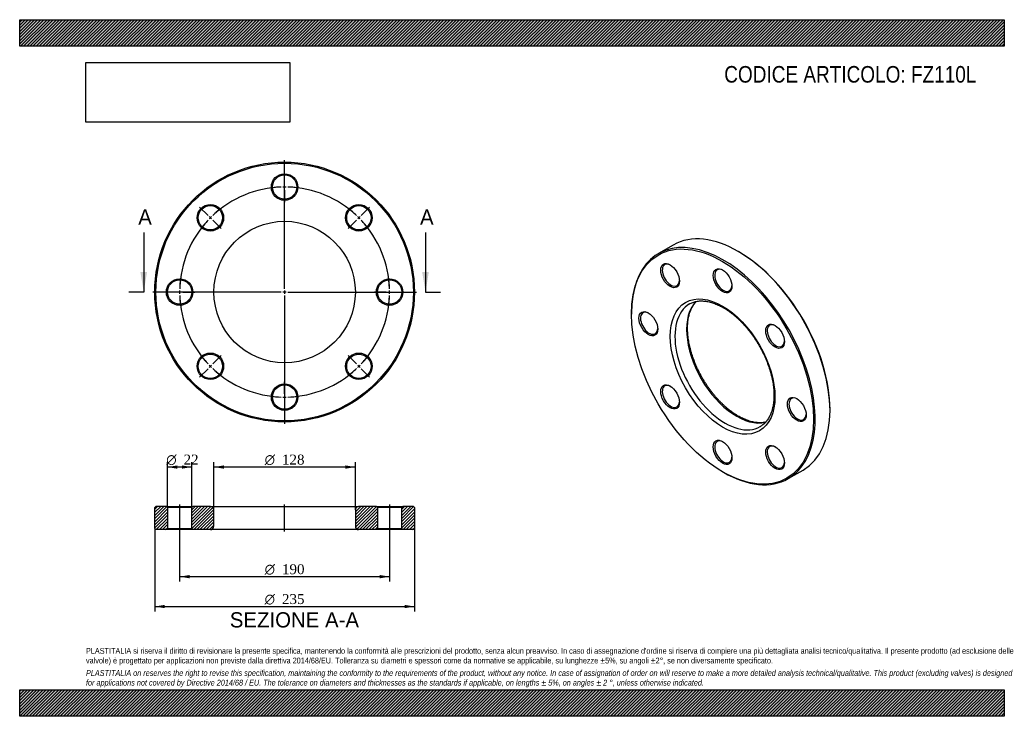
# Model space of a CAD drawing. Header units: millimetres. Extents: x 0 to 891, y 0 to 630.
import ezdxf
from ezdxf.enums import TextEntityAlignment as Align
from ezdxf.lldxf.tags import DXFTag

# ---------------------------------------------------------------- set-up
doc = ezdxf.new("R2010")
doc.units = ezdxf.units.MM
doc.header["$LTSCALE"] = 3
for name, color, linetype in [('Default', 7, 'Continuous'), ('DV2_Default', 7, 'Continuous'), ('DV3_Default', 7, 'Continuous'), ('FZ110L', 7, 'Continuous')]:
    doc.layers.add(name, color=color, linetype=linetype)
doc.styles.add('SEACAD_Solid_Edge_ANSI', font='seans.ttf')
doc.styles.add('SEACAD_Solid_Edge_ANSI1_Symbols', font='semeca1.ttf')
doc.styles.add('SEACAD_Times_New_Roman', font='times.ttf')
tags = doc.linetypes.add('CENTER2', pattern=[28.575, 19.05, -3.175, 3.175, -3.175]).pattern_tags.tags
tags[10:11] = [DXFTag(74, 4), DXFTag(75, 0), DXFTag(340, '0'), DXFTag(46, 0.0), DXFTag(50, 0.0), DXFTag(44, 0.0), DXFTag(45, 0.0)]
tags[8:9] = [DXFTag(74, 4), DXFTag(75, 0), DXFTag(340, '0'), DXFTag(46, 0.0), DXFTag(50, 0.0), DXFTag(44, 0.0), DXFTag(45, 0.0)]
tags[6:7] = [DXFTag(74, 4), DXFTag(75, 0), DXFTag(340, '0'), DXFTag(46, 0.0), DXFTag(50, 0.0), DXFTag(44, 0.0), DXFTag(45, 0.0)]
tags[4:5] = [DXFTag(74, 4), DXFTag(75, 0), DXFTag(340, '0'), DXFTag(46, 0.0), DXFTag(50, 0.0), DXFTag(44, 0.0), DXFTag(45, 0.0)]
picture_1 = doc.add_image_def('image1.jpg', size_in_pixel=(4302, 1260))

# ---------------------------------------------------------------- blocks, each defined once
blk = doc.blocks.new('SE')
at = {"layer": 'FZ110L', "color": 7, "linetype": 'Continuous'}
for p, q in [((591.44, 426.2), (578.01, 418.44)), ((650.9, 419.97), (650.19, 420.38)), ((553.67, 364.65), (553.67, 363.83)), ((733.28, 276.47), (733.28, 277.29)), ((636.05, 221.15), (636.76, 220.74)), ((695.51, 214.92), (708.94, 222.68))]:
    blk.add_line(p, q, dxfattribs=at)
for centre, major_axis, start_param, end_param in [((650.19, 324.44), (-58.75, 101.76), 3.141593, 6.283185), ((636.76, 316.68), (58.75, -101.76), 0, 3.926991), ((650.9, 324.85), (58.25, -100.89), 0.785398, 2.356194), ((589.26, 398.95), (-5.5, 9.53), 0, 3.882511), ((589.26, 398.95), (-5.5, 9.53), 5.542267, 6.283185), ((636.76, 394.25), (-5.5, 9.53), 0, 3.882511), ((636.76, 394.25), (-5.5, 9.53), 5.542267, 6.283185), ((648.78, 323.62), (32, -55.43), 3.309186, 6.11577), ((569.58, 355.47), (-5.5, 9.53), 5.542267, 6.283185), ((638.17, 317.5), (-32, 55.43), 0, 3.141593), ((638.17, 317.5), (-32, 55.43), 6.282111, 6.283185), ((569.58, 355.47), (-5.5, 9.53), 0, 3.882511), ((684.26, 344.11), (-5.5, 9.53), 0, 3.882511), ((684.26, 344.11), (-5.5, 9.53), 5.542267, 6.283185), ((589.26, 289.26), (-5.5, 9.53), 0, 3.882511), ((589.26, 289.26), (-5.5, 9.53), 5.542267, 6.283185), ((703.93, 277.9), (-5.5, 9.53), 0, 3.882511), ((703.93, 277.9), (-5.5, 9.53), 5.542267, 6.283185), ((638.17, 317.5), (-32, 55.43), 3.141593, 3.146623), ((636.76, 239.11), (-5.5, 9.53), 0, 3.882511), ((636.76, 239.11), (-5.5, 9.53), 5.542267, 6.283185), ((684.26, 234.41), (-5.5, 9.53), 0, 3.882511), ((684.26, 234.41), (-5.5, 9.53), 5.542267, 6.283185), ((636.76, 316.68), (58.75, -101.76), 5.497787, 6.283185)]:
    blk.add_ellipse(centre, major_axis=major_axis, ratio=0.57735, start_param=start_param, end_param=end_param, dxfattribs=at)
for centre, major_axis in [((636.05, 316.27), (-58.25, 100.89)), ((588.55, 398.55), (6, -10.39)), ((636.05, 393.84), (6, -10.39)), ((636.05, 316.27), (33.5, -58.02)), ((568.87, 355.06), (6, -10.39)), ((683.55, 343.7), (6, -10.39)), ((588.55, 288.85), (6, -10.39)), ((703.22, 277.49), (6, -10.39)), ((636.05, 238.71), (6, -10.39)), ((683.55, 234), (6, -10.39))]:
    blk.add_ellipse(centre, major_axis=major_axis, ratio=0.57735, dxfattribs=at)
for points, knots in [([(650.28, 271.52), (649.86, 271.76), (648.84, 272.36), (646.98, 273.54), (644.85, 275.01), (642.7, 276.61), (640.56, 278.32), (638.45, 280.14), (636.36, 282.06), (634.29, 284.08), (632.26, 286.19), (630.27, 288.39), (628.32, 290.68), (626.42, 293.05), (624.57, 295.49), (622.79, 298), (621.06, 300.57), (619.4, 303.19), (617.81, 305.87), (616.29, 308.59), (614.85, 311.34), (613.5, 314.12), (612.23, 316.93), (611.04, 319.75), (609.95, 322.58), (608.95, 325.41), (608.04, 328.24), (607.23, 331.05), (606.52, 333.85), (605.91, 336.62), (605.4, 339.36), (605, 342.06), (604.69, 344.71), (604.49, 347.31), (604.39, 349.86), (604.4, 352.34), (604.51, 354.74), (604.71, 357.07), (605.02, 359.32), (605.43, 361.49), (605.93, 363.56), (606.53, 365.54), (607.22, 367.41), (608, 369.19), (608.87, 370.86), (609.82, 372.42), (610.85, 373.85), (611.58, 374.72), (611.95, 375.13)], [0, 0, 0, 0, 0.0105955, 0.0308087, 0.051032, 0.0712649, 0.0915086, 0.1117638, 0.1320305, 0.1523084, 0.1725969, 0.1928951, 0.2132021, 0.2335169, 0.2538382, 0.2741651, 0.2944962, 0.3148304, 0.3351664, 0.355503, 0.3758387, 0.3961722, 0.4165021, 0.4368273, 0.4571464, 0.4774584, 0.497762, 0.518056, 0.5383393, 0.558611, 0.5788703, 0.5991164, 0.6193492, 0.6395685, 0.6597751, 0.6799702, 0.7001561, 0.7203364, 0.7405153, 0.760698, 0.780893, 0.8011113, 0.821367, 0.8416774, 0.8620628, 0.882546, 0.9031508, 0.9229107, 0.9229107, 0.9229107, 0.9229107]), ([(606.21, 372.93), (606.41, 373.05), (607.05, 373.43), (608.32, 374.01), (609.92, 374.62), (611.61, 375.09), (613.35, 375.42), (615.15, 375.62), (617.01, 375.68), (618.91, 375.61), (620.85, 375.41), (622.83, 375.08), (624.85, 374.61), (626.91, 374.02), (628.99, 373.3), (631.1, 372.44), (633.22, 371.46), (635.36, 370.36), (637.51, 369.13), (639.67, 367.78), (641.82, 366.31), (643.97, 364.73), (646.1, 363.03), (648.22, 361.23), (650.32, 359.32), (652.39, 357.32), (654.42, 355.21), (656.42, 353.02), (658.37, 350.74), (660.28, 348.39), (662.13, 345.95), (663.93, 343.45), (665.67, 340.89), (667.34, 338.27), (668.93, 335.61), (670.46, 332.89), (671.91, 330.15), (673.28, 327.37), (674.56, 324.56), (675.76, 321.74), (676.86, 318.91), (677.87, 316.08), (678.79, 313.25), (679.62, 310.44), (680.34, 307.64), (680.96, 304.86), (681.48, 302.12), (681.9, 299.41), (682.22, 296.75), (682.43, 294.15), (682.55, 291.59), (682.55, 289.11), (682.46, 286.69), (682.27, 284.35), (681.97, 282.09), (681.58, 279.91), (681.09, 277.83), (680.5, 275.84), (679.83, 273.95), (679.06, 272.16), (678.2, 270.47), (677.25, 268.9), (676.22, 267.43), (675.1, 266.07), (673.9, 264.83), (672.61, 263.72), (671.39, 262.81), (670.65, 262.37), (670.31, 262.17)], [0, 0, 0, 0, 0.006133, 0.022234, 0.038311, 0.054314, 0.070214, 0.085993, 0.101653, 0.117204, 0.132662, 0.148045, 0.163369, 0.178651, 0.193903, 0.209136, 0.224358, 0.239576, 0.254793, 0.270013, 0.285238, 0.300471, 0.315711, 0.33096, 0.346218, 0.361484, 0.376758, 0.39204, 0.407328, 0.422622, 0.437922, 0.453225, 0.468532, 0.483842, 0.499153, 0.514464, 0.529775, 0.545084, 0.560391, 0.575695, 0.590994, 0.606287, 0.621575, 0.636855, 0.652128, 0.667391, 0.682646, 0.697891, 0.713125, 0.72835, 0.743564, 0.75877, 0.773969, 0.789163, 0.804356, 0.819551, 0.834754, 0.849974, 0.86522, 0.880505, 0.895845, 0.911256, 0.926757, 0.942363, 0.958088, 0.973936, 0.989898, 1, 1, 1, 1]), ([(675, 265.98), (674.61, 265.9), (673.64, 265.71), (672.03, 265.52), (670.19, 265.44), (668.29, 265.49), (666.35, 265.67), (664.38, 265.99), (662.36, 266.44), (660.31, 267.02), (658.23, 267.72), (656.12, 268.56), (654.01, 269.52), (652.02, 270.53), (650.86, 271.19), (650.28, 271.52)], [0.2288318, 0.2288318, 0.2288318, 0.2288318, 0.2724899, 0.3360902, 0.3992064, 0.4618764, 0.5241625, 0.5861359, 0.6478666, 0.7094178, 0.7708431, 0.8321864, 0.8934823, 0.9547575, 1, 1, 1, 1])]:
    blk.add_open_spline(points, degree=3, knots=knots, dxfattribs=at)
blk = doc.blocks.new('SE1')
at = {"layer": 'Default', "color": 7, "linetype": 'CENTER2'}
for start, end in [(91.80934, 133.19066), (46.80934, 88.19066), (136.80934, 178.19066), (1.80934, 43.19066), (181.80934, 223.19066), (316.80934, 358.19066), (226.80934, 268.19066), (271.80934, 313.19066)]:
    blk.add_arc((239.74, 383.69), 95, start, end, dxfattribs=at)
at = {"layer": 'DV2_Default', "color": 7, "linetype": 'CENTER2'}
for p, q in [((239.74, 386.69), (239.74, 502.94)), ((239.74, 481.69), (239.74, 492.44)), ((239.74, 477.19), (239.74, 480.19)), ((239.74, 475.69), (239.74, 464.94)), ((170.44, 452.99), (162.84, 460.59)), ((309.04, 452.99), (316.64, 460.59)), ((173.63, 449.81), (171.51, 451.93)), ((174.69, 448.74), (182.29, 441.14)), ((304.79, 448.74), (297.19, 441.14)), ((305.86, 449.81), (307.98, 451.93)), ((236.74, 383.69), (120.49, 383.69)), ((141.74, 383.69), (130.99, 383.69)), ((146.24, 383.69), (143.24, 383.69)), ((147.74, 383.69), (158.49, 383.69)), ((241.24, 383.69), (238.24, 383.69)), ((239.74, 385.19), (239.74, 382.19)), ((242.74, 383.69), (358.99, 383.69)), ((331.74, 383.69), (320.99, 383.69)), ((331.74, 383.69), (321.99, 383.69)), ((333.24, 383.69), (336.24, 383.69)), ((333.24, 383.69), (336.24, 383.69)), ((337.74, 383.69), (347.49, 383.69)), ((337.74, 383.69), (348.49, 383.69)), ((239.74, 380.69), (239.74, 264.44)), ((174.69, 318.64), (182.29, 326.24)), ((304.79, 318.64), (297.19, 326.24)), ((170.44, 314.39), (162.84, 306.79)), ((173.63, 317.58), (171.51, 315.45)), ((305.86, 317.58), (307.98, 315.45)), ((309.04, 314.39), (316.64, 306.79)), ((239.74, 291.69), (239.74, 302.44)), ((239.74, 290.19), (239.74, 287.19)), ((239.74, 285.69), (239.74, 274.94))]:
    blk.add_line(p, q, dxfattribs=at)
for start, end in [(91.80934, 98.29281), (89.09533, 90.90467), (81.70719, 88.19066), (126.70719, 133.19066), (46.80934, 53.29281), (136.80934, 143.29281), (134.09533, 135.90467), (44.09533, 45.90467), (36.70719, 43.19066), (171.70719, 178.19066), (1.80934, 8.29281), (1.80934, 7.6897), (179.09533, 180.90467), (359.09533, 0.90467), (359.09533, 0.90467), (181.80934, 188.29281), (351.70719, 358.19066), (352.3103, 358.19066), (216.70719, 223.19066), (316.80934, 323.29281), (224.09533, 225.90467), (226.80934, 233.29281), (306.70719, 313.19066), (314.09533, 315.90467), (261.70719, 268.19066), (269.09533, 270.90467), (271.80934, 278.29281)]:
    blk.add_arc((239.74, 383.69), 95, start, end, dxfattribs=at)
at = {"layer": 'FZ110L', "color": 7, "linetype": 'Continuous'}
for centre, radius in [((239.74, 383.69), 117.5), ((239.74, 383.69), 116.5), ((239.74, 478.69), 12), ((239.74, 478.69), 11), ((172.57, 450.87), 12), ((172.57, 450.87), 11), ((306.92, 450.87), 12), ((306.92, 450.87), 11), ((239.74, 383.69), 64), ((144.74, 383.69), 12), ((144.74, 383.69), 11), ((334.74, 383.69), 12), ((334.74, 383.69), 11), ((172.57, 316.52), 12), ((172.57, 316.52), 11), ((306.92, 316.52), 12), ((306.92, 316.52), 11), ((239.74, 288.69), 12), ((239.74, 288.69), 11)]:
    blk.add_circle(centre, radius, dxfattribs=at)
blk = doc.blocks.new('SE3')
at = {"color": 7, "linetype": 'Continuous', "style": 'SEACAD_Solid_Edge_ANSI'}
blk.add_text('A', height=13.8, dxfattribs=at).set_placement((107.27, 458.39), align=Align.TOP_LEFT)
blk = doc.blocks.new('SE4')
at = {"color": 7, "linetype": 'Continuous', "style": 'SEACAD_Solid_Edge_ANSI'}
blk.add_text('A', height=13.8, dxfattribs=at).set_placement((362.27, 458.39), align=Align.TOP_LEFT)
blk = doc.blocks.new('SEANNOT_GROUP')
at = {"linetype": 'Continuous'}
blk.add_hatch(color=7, dxfattribs=at).paths.add_polyline_path([(109.24, 401.69), (112.24, 383.69), (115.24, 401.69)])
at = {"color": 7, "linetype": 'Continuous'}
blk.add_lwpolyline([(112.24, 437.69), (112.24, 383.69)], dxfattribs=at)
blk = doc.blocks.new('SEANNOT_GROUP1')
at = {"linetype": 'Continuous'}
blk.add_hatch(color=7, dxfattribs=at).paths.add_polyline_path([(364.24, 401.69), (367.24, 383.69), (370.24, 401.69)])
at = {"color": 7, "linetype": 'Continuous'}
blk.add_lwpolyline([(367.24, 437.69), (367.24, 383.69)], dxfattribs=at)
blk = doc.blocks.new('SE2')
at = {"layer": 'Default', "color": 7, "linetype": 'CENTER2'}
for p, q in [((112.24, 383.69), (98.74, 383.69)), ((367.24, 383.69), (380.74, 383.69))]:
    blk.add_line(p, q, dxfattribs=at)
at = {"layer": 'Default'}
for name in ['SE3', 'SE4', 'SEANNOT_GROUP', 'SEANNOT_GROUP1']:
    blk.add_blockref(name, (0, 0), dxfattribs=at)
blk = doc.blocks.new('SE5')
at = {"layer": 'FZ110L', "linetype": 'Continuous'}
h = blk.add_hatch(dxfattribs=at)
h.set_pattern_fill('LINE', scale=0.62992, angle=45, style=0)
h.paths.add_polyline_path([(132.74, 189.82), (123.24, 189.82), (122.24, 188.82), (122.24, 169.82), (123.24, 168.82), (132.74, 168.82), (133.74, 169.82), (133.74, 188.82)])
h = blk.add_hatch(dxfattribs=at)
h.set_pattern_fill('LINE', scale=0.62992, angle=45, style=0)
edge = h.paths.add_edge_path()
edge.add_line((156.74, 168.82), (172.74, 168.82))
edge.add_arc((172.74, 171.82), 3, 270, 360)
edge.add_line((175.74, 171.82), (175.74, 186.82))
edge.add_arc((172.74, 186.82), 3, 0, 90)
edge.add_line((172.74, 189.82), (156.74, 189.82))
edge.add_line((156.74, 189.82), (155.74, 188.82))
edge.add_line((155.74, 188.82), (155.74, 169.82))
edge.add_line((155.74, 169.82), (156.74, 168.82))
h = blk.add_hatch(dxfattribs=at)
h.set_pattern_fill('LINE', scale=0.62992, angle=45, style=0)
edge = h.paths.add_edge_path()
edge.add_line((323.74, 169.82), (323.74, 188.82))
edge.add_line((323.74, 188.82), (322.74, 189.82))
edge.add_line((322.74, 189.82), (306.74, 189.82))
edge.add_arc((306.74, 186.82), 3, 90, 180)
edge.add_line((303.74, 186.82), (303.74, 171.82))
edge.add_arc((306.74, 171.82), 3, 180, 270)
edge.add_line((306.74, 168.82), (322.74, 168.82))
edge.add_line((322.74, 168.82), (323.74, 169.82))
h = blk.add_hatch(dxfattribs=at)
h.set_pattern_fill('LINE', scale=0.62992, angle=45, style=0)
h.paths.add_polyline_path([(345.74, 188.82), (345.74, 169.82), (346.74, 168.82), (356.24, 168.82), (357.24, 169.82), (357.24, 188.82), (356.24, 189.82), (346.74, 189.82)])
at = {"layer": 'DV3_Default', "color": 7, "linetype": 'CENTER2'}
for p, q in [((144.74, 191.57), (144.74, 167.07)), ((239.74, 167.07), (239.74, 191.57)), ((334.74, 191.57), (334.74, 167.07))]:
    blk.add_line(p, q, dxfattribs=at)
at = {"layer": 'FZ110L', "color": 7, "linetype": 'Continuous'}
for p, q in [((123.24, 189.82), (122.24, 188.82)), ((122.24, 169.82), (122.24, 188.82)), ((132.74, 189.82), (123.24, 189.82)), ((132.74, 189.82), (156.74, 189.82)), ((132.74, 189.82), (133.74, 188.82)), ((155.74, 188.82), (133.74, 188.82)), ((133.74, 188.82), (133.74, 169.82)), ((155.74, 188.82), (156.74, 189.82)), ((155.74, 169.82), (155.74, 188.82)), ((172.74, 189.82), (156.74, 189.82)), ((172.74, 189.82), (306.74, 189.82)), ((322.74, 189.82), (306.74, 189.82)), ((322.74, 189.82), (346.74, 189.82)), ((322.74, 189.82), (323.74, 188.82)), ((345.74, 188.82), (323.74, 188.82)), ((323.74, 188.82), (323.74, 169.82)), ((345.74, 188.82), (346.74, 189.82)), ((345.74, 169.82), (345.74, 188.82)), ((356.24, 189.82), (346.74, 189.82)), ((357.24, 188.82), (356.24, 189.82)), ((357.24, 188.82), (357.24, 169.82)), ((175.74, 171.82), (175.74, 186.82)), ((303.74, 186.82), (303.74, 171.82)), ((122.24, 169.82), (123.24, 168.82)), ((133.74, 169.82), (132.74, 168.82)), ((133.74, 169.82), (155.74, 169.82)), ((156.74, 168.82), (155.74, 169.82)), ((323.74, 169.82), (322.74, 168.82)), ((323.74, 169.82), (345.74, 169.82)), ((346.74, 168.82), (345.74, 169.82)), ((356.24, 168.82), (357.24, 169.82)), ((132.74, 168.82), (123.24, 168.82)), ((156.74, 168.82), (132.74, 168.82)), ((172.74, 168.82), (156.74, 168.82)), ((306.74, 168.82), (172.74, 168.82)), ((322.74, 168.82), (306.74, 168.82)), ((346.74, 168.82), (322.74, 168.82)), ((356.24, 168.82), (346.74, 168.82))]:
    blk.add_line(p, q, dxfattribs=at)
for centre, start, end in [((172.74, 186.82), 0, 90), ((306.74, 186.82), 90, 180), ((172.74, 171.82), 270, 0), ((306.74, 171.82), 180, 270)]:
    blk.add_arc(centre, 3, start, end, dxfattribs=at)
blk = doc.blocks.new('GDimGGroup')
at = {"layer": 'Default', "linetype": 'Continuous'}
for points in [[(184.74, 226.92), (175.74, 225.42), (184.74, 223.92)], [(294.74, 226.92), (294.74, 223.92), (303.74, 225.42)]]:
    blk.add_hatch(color=7, dxfattribs=at).paths.add_polyline_path(points)
at = {"layer": 'Default', "color": 7, "linetype": 'Continuous'}
for p, q in [((175.74, 186.82), (175.74, 229.92)), ((303.74, 225.42), (175.74, 225.42)), ((303.74, 186.82), (303.74, 229.92))]:
    blk.add_line(p, q, dxfattribs=at)
for s, style, p in [('O', 'SEACAD_Solid_Edge_ANSI1_Symbols', (221.67, 236.67)), ('128', 'SEACAD_Times_New_Roman', (237.34, 236.67))]:
    blk.add_text(s, height=9, dxfattribs=dict(at, style=style)).set_placement(p, align=Align.TOP_LEFT)
blk = doc.blocks.new('GDimGGroup1')
at = {"layer": 'Default', "linetype": 'Continuous'}
for points in [[(142.74, 226.91), (133.74, 225.41), (142.74, 223.91)], [(146.74, 226.91), (146.74, 223.91), (155.74, 225.41)]]:
    blk.add_hatch(color=7, dxfattribs=at).paths.add_polyline_path(points)
at = {"layer": 'Default', "color": 7, "linetype": 'Continuous'}
for p, q in [((133.74, 188.82), (133.74, 229.91)), ((155.74, 225.41), (133.74, 225.41)), ((155.74, 188.82), (155.74, 229.91))]:
    blk.add_line(p, q, dxfattribs=at)
for s, style, p in [('O', 'SEACAD_Solid_Edge_ANSI1_Symbols', (132.62, 236.66)), ('22', 'SEACAD_Times_New_Roman', (148.29, 236.66))]:
    blk.add_text(s, height=9, dxfattribs=dict(at, style=style)).set_placement(p, align=Align.TOP_LEFT)
blk = doc.blocks.new('GDimGGroup2')
at = {"layer": 'Default', "linetype": 'Continuous'}
for points in [[(153.74, 124.78), (153.74, 127.78), (144.74, 126.28)], [(325.74, 124.78), (334.74, 126.28), (325.74, 127.78)]]:
    blk.add_hatch(color=7, dxfattribs=at).paths.add_polyline_path(points)
at = {"layer": 'Default', "color": 7, "linetype": 'Continuous'}
for p, q in [((144.74, 168.82), (144.74, 121.78)), ((334.74, 168.82), (334.74, 121.78)), ((334.74, 126.28), (144.74, 126.28))]:
    blk.add_line(p, q, dxfattribs=at)
for s, style, p in [('O', 'SEACAD_Solid_Edge_ANSI1_Symbols', (221.67, 137.53)), ('190', 'SEACAD_Times_New_Roman', (237.34, 137.53))]:
    blk.add_text(s, height=9, dxfattribs=dict(at, style=style)).set_placement(p, align=Align.TOP_LEFT)
blk = doc.blocks.new('GDimGGroup3')
at = {"layer": 'Default', "linetype": 'Continuous'}
for points in [[(131.24, 97.78), (131.24, 100.78), (122.24, 99.28)], [(348.24, 97.78), (357.24, 99.28), (348.24, 100.78)]]:
    blk.add_hatch(color=7, dxfattribs=at).paths.add_polyline_path(points)
at = {"layer": 'Default', "color": 7, "linetype": 'Continuous'}
for p, q in [((122.24, 169.82), (122.24, 94.78)), ((357.24, 169.82), (357.24, 94.78)), ((122.24, 99.28), (357.24, 99.28))]:
    blk.add_line(p, q, dxfattribs=at)
for s, style, p in [('O', 'SEACAD_Solid_Edge_ANSI1_Symbols', (221.67, 110.53)), ('235', 'SEACAD_Times_New_Roman', (237.34, 110.53))]:
    blk.add_text(s, height=9, dxfattribs=dict(at, style=style)).set_placement(p, align=Align.TOP_LEFT)

msp = doc.modelspace()

# ---------------------------------------------------------------- hatches: boundary and pattern name
at = {"layer": 'Default', "linetype": 'Continuous'}
h = msp.add_hatch(dxfattribs=at)
h.set_pattern_fill('LINE', scale=0.629921, angle=45, style=0)
h.paths.add_polyline_path([(891, 606), (891, 630), (0, 630), (0, 606)])
for points in [[(891, 606), (891, 630), (0, 630), (0, 606)], [(891, 0), (891, 24), (0, 24), (0, 0)]]:
    msp.add_hatch(color=7, dxfattribs=at).paths.add_polyline_path(points)
h = msp.add_hatch(dxfattribs=at)
h.set_pattern_fill('LINE', scale=0.62992, angle=45, style=0)
h.paths.add_polyline_path([(891, 0), (891, 24), (0, 24), (0, 0)])

# ---------------------------------------------------------------- linework, layer by layer
at = {"layer": 'Default', "color": 7, "linetype": 'Continuous'}
for p, q in [((0, 630), (891, 630)), ((0, 606), (0, 630)), ((891, 630), (891, 606)), ((891, 606), (0, 606)), ((0, 24), (891, 24)), ((0, 0), (0, 24)), ((891, 24), (891, 0)), ((891, 0), (0, 0))]:
    msp.add_line(p, q, dxfattribs=at)

# ---------------------------------------------------------------- block references
at = {"layer": 'Default'}
for name in ['SE1', 'SE2', 'SE', 'GDimGGroup1', 'GDimGGroup', 'SE5', 'GDimGGroup3', 'GDimGGroup2']:
    msp.add_blockref(name, (0, 0), dxfattribs=at)

# ---------------------------------------------------------------- texts
at = {"layer": 'Default', "color": 7, "linetype": 'Continuous', "style": 'SEACAD_Solid_Edge_ANSI'}
msp.add_text('SEZIONE A-A', height=13.8, dxfattribs=at).set_placement((190.16, 94.13), align=Align.TOP_LEFT)
at = {"layer": 'Default', "attachment_point": 1}
for s, insert, char_height, width in [('{\\fArial Narrow|b0||i0||c0|p34;\\C7;\\H15.;\\W1.;CODICE ARTICOLO: FZ110L}', (637.56, 588.1), 15, 237.8988), ("{\\fArial Narrow|b0||i0||c0|p34;\\C7;\\H5.25;\\W1.;PLASTITALIA si riserva il diritto di revisionare la presente specifica, mantenendo la conformità alle prescrizioni del prodotto, senza alcun preavviso. In caso di assegnazione d'ordine si riserva di compiere una più dettagliata analisi tecnico/qualitativa. Il presente prodotto (ad esclusione delle \\P}{\\fArial Narrow|b0||i0||c0|p34;\\C7;\\H5.25;\\W1.;valvole) è progettato per applicazioni non previste dalla direttiva 2014/68/EU. Tolleranza su diametri e spessori come da normative se applicabile, su lunghezze ±5%, su angoli ±2°, se non diversamente specificato.\\P}{\\fArial Narrow|b0||i0||c0|p34;\\C7;\\H1.5;\\W1.;   \\P}{\\fArial Narrow|b0||i1||c0|p34;\\C7;\\H5.25;\\W1.;PLASTITALIA on reserves the right to revise this specification, maintaining the conformity to the requirements of the product, without any notice. In case of assignation of order on will reserve to make a more detailed analysis technical/qualitative. This product (excluding valves) is designed \\P}{\\fArial Narrow|b0||i1||c0|p34;\\C7;\\H5.25;\\W1.;for applications not covered by Directive 2014/68 / EU. The tolerance on diameters and thicknesses as the standards if applicable, on lengths ± 5%, on angles ± 2 °, unless otherwise indicated.\\P}", (60, 61.81), 5.25, 771)]:
    msp.add_mtext(s, dxfattribs=dict(at, insert=insert, char_height=char_height, width=width))

# ---------------------------------------------------------------- pictures from other files: only their frames are drawn
image = msp.add_image(picture_1, insert=(60, 537.31), size_in_units=(184.37, 54))
image.dxf.flags = 7

doc.saveas('drawing.dxf')
